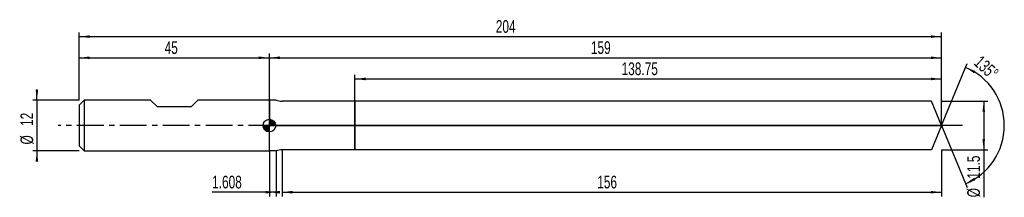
# Model space of a CAD drawing. Extents: x -14 to 219, y -17 to 25.
import ezdxf
from ezdxf.enums import TextEntityAlignment as Align

# ---------------------------------------------------------------- set-up
doc = ezdxf.new("R2010")
doc.units = 0
doc.linetypes.add('CENTER', pattern=[10.16, 6.35, -1.27, 1.27, -1.27])
doc.layers.get('0').update_dxf_attribs({"linetype": 'CONTINUOUS'})
for name, color, linetype in [('1', 4, 'CONTINUOUS'), ('2', 7, 'CONTINUOUS'), ('4', 2, 'CENTER'), ('CUT', 1, 'CONTINUOUS'), ('NOCUT', 7, 'CONTINUOUS'), ('SK1', 4, 'CONTINUOUS'), ('SK2', 7, 'CONTINUOUS'), ('SK4', 2, 'CENTER')]:
    doc.layers.add(name, color=color, linetype=linetype)
doc.dimstyles.new('SLDDIMSTYLE0', dxfattribs={"dimtxt": 3, "dimasz": 2.5, "dimexe": 0, "dimexo": 0.0625, "dimgap": 0.75, "dimtad": 1, "dimrnd": 1e-09, "dimzin": 12, "dimsah": 1, "dimcen": 0.09, "dimazin": 3, "dimtfac": 1, "dimtofl": 0, "dimtmove": 0, "dimatfit": 3})
doc.dimstyles.new('SLDDIMSTYLE1', dxfattribs={"dimtxt": 3, "dimasz": 2.5, "dimexe": 0, "dimexo": 0.0625, "dimgap": 0.75, "dimtad": 1, "dimzin": 12, "dimsah": 1, "dimcen": 0.09, "dimazin": 3, "dimtfac": 1, "dimtofl": 0, "dimtmove": 0, "dimatfit": 3})
doc.dimstyles.new('SLDDIMSTYLE2', dxfattribs={"dimtxt": 3, "dimasz": 2.5, "dimexe": 0, "dimexo": 0.0625, "dimgap": 0.75, "dimtad": 1, "dimrnd": 1e-09, "dimzin": 12, "dimsah": 1, "dimcen": 0.09, "dimazin": 3, "dimtfac": 1, "dimtmove": 0, "dimatfit": 3})

# ---------------------------------------------------------------- blocks, each defined once
blk = doc.blocks.new('_D')
at = {"layer": '2'}
for p, q in [((48, -5.75), (48, -16.75)), ((204, -5.75), (204, -16.75)), ((48, -15.75), (204, -15.75))]:
    blk.add_line(p, q, dxfattribs=at)
for points in [[(48, -15.75), (50.5, -16.06), (50.5, -15.44)], [(204, -15.75), (201.5, -15.44), (201.5, -16.06)]]:
    blk.add_solid(points, dxfattribs=at)
at = {"layer": '2', "width": 0.7}
blk.add_text('156', height=3, dxfattribs=at).set_placement((122.56, -15.75), align=Align.BOTTOM_LEFT)
blk = doc.blocks.new('_D_1')
at = {"layer": '2'}
for p, q in [((204, 5.75), (215, 5.75)), ((214, 5.75), (214, -5.75)), ((204, -5.75), (215, -5.75)), ((214, -5.75), (214, -16.95))]:
    blk.add_line(p, q, dxfattribs=at)
for points in [[(214, 5.75), (213.69, 3.25), (214.31, 3.25)], [(214, -5.75), (214.31, -3.25), (213.69, -3.25)]]:
    blk.add_solid(points, dxfattribs=at)
at = {"layer": '2', "width": 0.7}
for s, p in [('11.5', (213.99, -12.57)), ('%%c', (214, -16.95))]:
    blk.add_text(s, height=3, rotation=90, dxfattribs=at).set_placement(p, align=Align.BOTTOM_LEFT)
blk = doc.blocks.new('_D_2')
at = {"layer": '2'}
for p, q in [((45, -6), (45, -16.75)), ((46.61, -6), (46.61, -16.75)), ((45, -15.75), (31.45, -15.75)), ((46.61, -15.75), (45, -15.75))]:
    blk.add_line(p, q, dxfattribs=at)
for points in [[(46.61, -15.75), (44.11, -15.44), (44.11, -16.06)], [(45, -15.75), (47.5, -16.06), (47.5, -15.44)]]:
    blk.add_solid(points, dxfattribs=at)
at = {"layer": '2', "width": 0.7}
blk.add_text('1.608', height=3, dxfattribs=at).set_placement((31.45, -15.75), align=Align.BOTTOM_LEFT)
blk = doc.blocks.new('_D_3')
at = {"layer": '2'}
for p, q in [((65.25, 5.75), (65.25, 12)), ((204, 5.75), (204, 12)), ((65.25, 11), (204, 11))]:
    blk.add_line(p, q, dxfattribs=at)
for points in [[(65.25, 11), (67.75, 10.69), (67.75, 11.31)], [(204, 11), (201.5, 11.31), (201.5, 10.69)]]:
    blk.add_solid(points, dxfattribs=at)
at = {"layer": '2', "width": 0.7}
blk.add_text('138.75', height=3, dxfattribs=at).set_placement((128.32, 11), align=Align.BOTTOM_LEFT)
blk = doc.blocks.new('_D_4')
at = {"layer": '2'}
for q in [(210.07, 14.66), (210.07, -14.66)]:
    blk.add_line((204, 0), q, dxfattribs=at)
blk.add_arc((204, 0), 14.87, 292.4938, 67.5062, dxfattribs=at)
for points in [[(209.69, 13.74), (211.77, 12.31), (212.05, 12.87)], [(209.69, -13.74), (212.05, -12.87), (211.77, -12.31)]]:
    blk.add_solid(points, dxfattribs=at)
at = {"layer": '2', "width": 0.7}
blk.add_text('135°', height=3, rotation=-42.2737, dxfattribs=at).set_placement((210.85, 13.87), align=Align.BOTTOM_LEFT)
blk = doc.blocks.new('_D_5')
at = {"layer": 'SK2'}
for p, q in [((0, 6), (0, 22)), ((0, 21), (204, 21)), ((204, 6), (204, 22))]:
    blk.add_line(p, q, dxfattribs=at)
for points in [[(0, 21), (2.5, 20.69), (2.5, 21.31)], [(204, 21), (201.5, 21.31), (201.5, 20.69)]]:
    blk.add_solid(points, dxfattribs=at)
at = {"layer": 'SK2', "width": 0.7}
blk.add_text('204', height=3, dxfattribs=at).set_placement((98.56, 21), align=Align.BOTTOM_LEFT)
blk = doc.blocks.new('_D_6')
at = {"layer": 'SK2'}
for p, q in [((0, 6), (0, 17)), ((45, 6), (45, 17)), ((0, 16), (45, 16))]:
    blk.add_line(p, q, dxfattribs=at)
for points in [[(0, 16), (2.5, 15.69), (2.5, 16.31)], [(45, 16), (42.5, 16.31), (42.5, 15.69)]]:
    blk.add_solid(points, dxfattribs=at)
at = {"layer": 'SK2', "width": 0.7}
blk.add_text('45', height=3, dxfattribs=at).set_placement((20.21, 16), align=Align.BOTTOM_LEFT)
blk = doc.blocks.new('_D_7')
at = {"layer": 'SK2'}
for p, q in [((45, 0), (45, 17)), ((204, 0), (204, 17)), ((45, 16), (204, 16))]:
    blk.add_line(p, q, dxfattribs=at)
for points in [[(45, 16), (47.5, 15.69), (47.5, 16.31)], [(204, 16), (201.5, 16.31), (201.5, 15.69)]]:
    blk.add_solid(points, dxfattribs=at)
at = {"layer": 'SK2', "width": 0.7}
blk.add_text('159', height=3, dxfattribs=at).set_placement((121.06, 16), align=Align.BOTTOM_LEFT)
blk = doc.blocks.new('_D_8')
at = {"layer": 'SK2'}
for p, q in [((-10, 6), (-10, 8.5)), ((0, 6), (-11, 6)), ((-10, 6), (-10, -6)), ((0, -6), (-11, -6)), ((-10, -6), (-10, -8.5))]:
    blk.add_line(p, q, dxfattribs=at)
for points in [[(-10, 6), (-9.69, 8.5), (-10.31, 8.5)], [(-10, -6), (-10.31, -8.5), (-9.69, -8.5)]]:
    blk.add_solid(points, dxfattribs=at)
at = {"layer": 'SK2', "width": 0.7}
for s, p in [('12', (-10.01, -0.1)), ('%%c', (-10, -4.48))]:
    blk.add_text(s, height=3, rotation=90, dxfattribs=at).set_placement(p, align=Align.BOTTOM_LEFT)
blk = doc.blocks.new('*U11')
at = {"color": 0, "linetype": 'CONTINUOUS'}
for points in [[(0, 0), (0, 1.5), (0.29, 0)], [(0.29, 0), (0, 1.5), (0.29, 1.47)], [(0.29, 0), (0.29, 1.47), (0.57, 0)], [(0.57, 0), (0.29, 1.47), (0.57, 1.39)], [(0.57, 0), (0.57, 1.39), (0.83, 0)], [(0.83, 0), (0.57, 1.39), (0.83, 1.25)], [(0.83, 0), (0.83, 1.25), (1.06, 0)], [(1.06, 0), (0.83, 1.25), (1.06, 1.06)], [(1.06, 0), (1.06, 1.06), (1.25, 0)], [(1.25, 0), (1.06, 1.06), (1.25, 0.83)], [(1.25, 0), (1.25, 0.83), (1.39, 0)], [(1.39, 0), (1.25, 0.83), (1.39, 0.57)], [(1.39, 0), (1.39, 0.57), (1.47, 0)], [(1.47, 0), (1.39, 0.57), (1.47, 0.29)], [(1.47, 0), (1.47, 0.29), (1.5, 0)]]:
    blk.add_solid(points, dxfattribs=at)
blk = doc.blocks.new('*U12')
at = {"color": 0, "linetype": 'CONTINUOUS'}
for points in [[(-1.48, -0.26), (-1.5, 0), (-1.48, 0)], [(-1.48, -0.26), (-1.48, 0), (-1.41, -0.51)], [(-1.41, -0.51), (-1.48, 0), (-1.41, 0)], [(-1.41, -0.51), (-1.41, 0), (-1.3, -0.75)], [(-1.3, -0.75), (-1.41, 0), (-1.3, 0)], [(-1.3, -0.75), (-1.3, 0), (-1.15, -0.96)], [(-1.15, -0.96), (-1.3, 0), (-1.15, 0)], [(-1.15, -0.96), (-1.15, 0), (-0.96, -1.15)], [(-0.96, -1.15), (-1.15, 0), (-0.96, 0)], [(-0.96, -1.15), (-0.96, 0), (-0.75, -1.3)], [(-0.75, -1.3), (-0.96, 0), (-0.75, 0)], [(-0.75, -1.3), (-0.75, 0), (-0.51, -1.41)], [(-0.51, -1.41), (-0.75, 0), (-0.51, 0)], [(-0.51, -1.41), (-0.51, 0), (-0.26, -1.48)], [(-0.26, -1.48), (-0.51, 0), (-0.26, 0)], [(-0.26, -1.48), (-0.26, 0), (0, -1.5)], [(0, -1.5), (-0.26, 0), (0, 0)]]:
    blk.add_solid(points, dxfattribs=at)
blk = doc.blocks.new('SW_DOWELSYMBOL_0')
at = {"layer": 'SK1', "color": 0}
blk.add_circle((0, 0), 1.5, dxfattribs=at)
at = {"color": 0, "linetype": 'CONTINUOUS'}
for name in ['*U12', '*U11']:
    blk.add_blockref(name, (0, 0), dxfattribs=at)

msp = doc.modelspace()

# ---------------------------------------------------------------- linework, layer by layer
at = {"layer": '1'}
for p, q in [((46.608, 6), (45, 6)), ((45, 6), (45, 0)), ((65.25, 5.75), (48, 5.75)), ((201.619, 5.75), (65.25, 5.75)), ((65.25, 5.75), (65.25, 0)), ((65.25, 0), (65.25, 5.75)), ((204, 0), (201.619, 5.75)), ((45, -6), (45, 0)), ((65.25, -5.75), (65.25, 0)), ((65.25, 0), (65.25, -5.75)), ((204, 0), (201.619, -5.75)), ((46.608, -6), (45, -6)), ((65.25, -5.75), (48, -5.75)), ((201.619, -5.75), (65.25, -5.75))]:
    msp.add_line(p, q, dxfattribs=at)
for centre, start, end in [((48, 9.75), 249.63587, 270), ((48, -9.75), 90, 110.36413)]:
    msp.add_arc(centre, 4, start, end, dxfattribs=at)
at = {"layer": '4'}
msp.add_line((204, 0), (45, 0), dxfattribs=at)
at = {"layer": 'CUT'}
for p, q in [((201.619, 5.75), (65.25, 5.75)), ((65.25, 5.75), (65.25, 0)), ((204, 0), (201.619, 5.75)), ((65.25, 0), (204, 0))]:
    msp.add_line(p, q, dxfattribs=at)
at = {"layer": 'NOCUT'}
for p, q in [((46.608, 6), (45, 6)), ((45, 6), (45, 0)), ((65.25, 5.75), (48, 5.75)), ((65.25, 0), (65.25, 5.75)), ((45, 0), (65.25, 0))]:
    msp.add_line(p, q, dxfattribs=at)
msp.add_arc((48, 9.75), 4, 249.63587, 270, dxfattribs=at)
at = {"layer": 'SK1'}
for p, q in [((1.2, 6), (0, 4.8)), ((0, 4.8), (0, 0)), ((16.9, 6), (1.2, 6)), ((1.2, 6), (1.2, -6)), ((18.5, 4.4), (16.9, 6)), ((28.1, 6), (26.5, 4.4)), ((45, 6), (28.1, 6)), ((26.5, 4.4), (18.5, 4.4)), ((0, 0), (0, -4.8)), ((0, -4.8), (1.2, -6)), ((1.2, -6), (45, -6))]:
    msp.add_line(p, q, dxfattribs=at)
msp.add_circle((45, 0), 1.5, dxfattribs=at)
at = {"layer": 'SK4'}
msp.add_line((209, 0), (-5, 0), dxfattribs=at)

# ---------------------------------------------------------------- block references
at = {"layer": 'SK1'}
msp.add_blockref('SW_DOWELSYMBOL_0', (45, 0), dxfattribs=at)

# ---------------------------------------------------------------- texts
at = {"layer": 'SK2', "width": 0.7}
msp.add_text('AP1', height=0.05, dxfattribs=at).set_placement((45, -0.018), align=Align.BOTTOM_LEFT)

# ---------------------------------------------------------------- dimensions: what is measured, and where the dimension line sits
at = {"layer": '2'}
dim = msp.add_angular_dim_2l(base=(218.866, 0), line1=((204, 0), (201.619, 5.75)), line2=((201.619, -5.75), (204, 0)), dimstyle='SLDDIMSTYLE1', dxfattribs=at)
dim.commit()
dim.dimension.update_dxf_attribs({"geometry": '_D_4', "text_midpoint": (214, 11), "dimtype": 162})
for base, p1, p2, picture, middle in [((204, 11), (65.25, 5.75), (204, 5.75), '_D_3', (134.625, 11)), ((45, -15.75), (46.608, -6), (45, -6), '_D_2', (36.608, -15.75)), ((204, -15.75), (48, -5.75), (204, -5.75), '_D', (126, -15.75))]:
    dim = msp.add_linear_dim(base=base, p1=p1, p2=p2, dimstyle='SLDDIMSTYLE0', dxfattribs=at)
    dim.commit()
    dim.dimension.update_dxf_attribs({"geometry": picture, "text_midpoint": middle, "dimtype": 160})
dim = msp.add_linear_dim(base=(214, -5.75), p1=(204, 5.75), p2=(204, -5.75), angle=90, text='%%c<>', dimstyle='SLDDIMSTYLE0', dxfattribs=at)
dim.commit()
dim.dimension.update_dxf_attribs({"geometry": '_D_1', "text_midpoint": (214, -10.75), "dimtype": 160})
at = {"layer": 'SK2'}
for base, p1, p2, picture, middle in [((204, 21), (0, 6), (204, 6), '_D_5', (102, 21)), ((45, 16), (0, 6), (45, 6), '_D_6', (22.5, 16)), ((204, 16), (45, 0), (204, 0), '_D_7', (124.5, 16))]:
    dim = msp.add_linear_dim(base=base, p1=p1, p2=p2, dimstyle='SLDDIMSTYLE0', dxfattribs=at)
    dim.commit()
    dim.dimension.update_dxf_attribs({"geometry": picture, "text_midpoint": middle, "dimtype": 160})
dim = msp.add_linear_dim(base=(-10, -6), p1=(0, 6), p2=(0, -6), angle=90, text='%%c<>', dimstyle='SLDDIMSTYLE2', dxfattribs=at)
dim.commit()
dim.dimension.update_dxf_attribs({"geometry": '_D_8', "text_midpoint": (-10, 0), "dimtype": 160})

doc.saveas('drawing.dxf')
